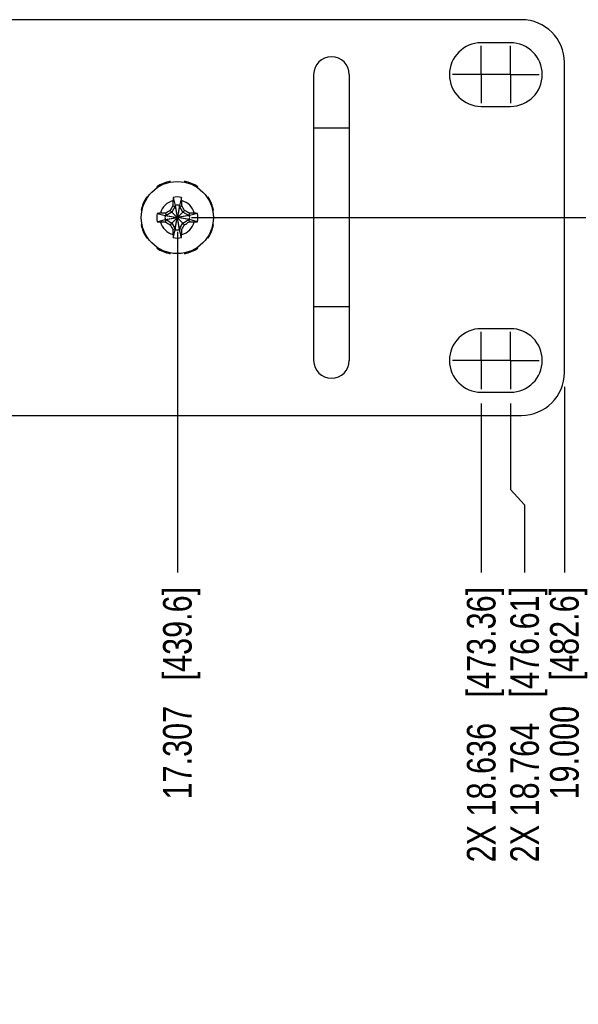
# Model space of a CAD drawing. Header units: inches. Extents: x 0 to 34, y 0 to 22.
# Tile 32 of 60: x 23.4 to 25.8, y 5 to 9.3. Entities that reach past the tile are written whole.
import ezdxf

# ---------------------------------------------------------------- set-up
doc = ezdxf.new("R2010")
doc.units = ezdxf.units.IN
doc.header["$LTSCALE"] = 1.87
doc.header["$MEASUREMENT"] = 0
doc.linetypes.add('CENTER', pattern=[0.6, 0.375, -0.075, 0.075, -0.075])
doc.layers.get('0').update_dxf_attribs({"linetype": 'CONTINUOUS'})
doc.layers.add('02___PRT_ALL_AXES', color=7, linetype='CONTINUOUS')
doc.layers.add('DIMENSIONS', color=7, linetype='CONTINUOUS')
doc.styles.get("Standard").update_dxf_attribs({"font": 'txt', "width": 0.8})
doc.dimstyles.new('DIMSTYLE_2', dxfattribs={"dimtxt": 0.125, "dimasz": 0.18, "dimexe": 0.18, "dimexo": 0.0625, "dimgap": 0.09, "dimtad": 0, "dimtih": 1, "dimtoh": 1, "dimdec": 3, "dimzin": 4, "dimdsep": 46, "dimtxsty": 'STANDARD', "dimblk": '_FILLED', "dimblk1": '_FILLED', "dimblk2": '_FILLED', "dimcen": 0.09, "dimadec": 0, "dimazin": 0, "dimtp": 0.01, "dimtm": 0.01, "dimtfac": 1, "dimtdec": 3, "dimtofl": 0, "dimtmove": 0, "dimatfit": 3, "dimldrblk": '_FILLED', "dimfxl": 1, "dimtolj": 1, "dimtzin": 4, "dimarcsym": 0})

# ---------------------------------------------------------------- blocks, each defined once
blk = doc.blocks.new('*D5')
at = {"layer": 'DIMENSIONS', "color": 2, "linetype": 'CONTINUOUS'}
blk.add_line((25.7363, 7.6702), (25.7363, 6.8577), dxfattribs=at)
at = {"layer": 'DIMENSIONS', "color": 2, "linetype": 'CONTINUOUS', "insert": (25.6738, 6.7952), "char_height": 0.125, "width": 1.425, "attachment_point": 3, "rotation": 90, "line_spacing_factor": 0.9}
blk.add_mtext('19.000{\\Ftxt.shx;\\W1.000000;\\H0.125000; }[482.6]', dxfattribs=at)
blk = doc.blocks.new('_FILLED')
at = {"color": 0, "linetype": 'BYBLOCK'}
blk.add_solid([(0, 0), (-1, 0.174), (-1, -0.174)], dxfattribs=at)
blk = doc.blocks.new('*D11')
at = {"layer": 'DIMENSIONS', "color": 2, "linetype": 'CONTINUOUS'}
for p, q in [((25.5005, 7.5976), (25.5005, 7.2205)), ((25.5005, 7.2205), (25.5621, 7.1538)), ((25.5621, 7.1538), (25.5621, 6.8577))]:
    blk.add_line(p, q, dxfattribs=at)
at = {"layer": 'DIMENSIONS', "color": 2, "linetype": 'CONTINUOUS', "insert": (25.4996, 6.7952), "char_height": 0.125, "width": 1.825, "attachment_point": 3, "rotation": 90, "line_spacing_factor": 0.9}
blk.add_mtext('2X 18.764{\\Ftxt.shx;\\W1.000000;\\H0.125000; }[476.61]', dxfattribs=at)
blk = doc.blocks.new('*D12')
at = {"layer": 'DIMENSIONS', "color": 2, "linetype": 'CONTINUOUS'}
blk.add_line((25.3725, 7.5976), (25.3725, 6.8577), dxfattribs=at)
at = {"layer": 'DIMENSIONS', "color": 2, "linetype": 'CONTINUOUS', "insert": (25.31, 6.7952), "char_height": 0.125, "width": 1.825, "attachment_point": 3, "rotation": 90, "line_spacing_factor": 0.9}
blk.add_mtext('2X 18.636{\\Ftxt.shx;\\W1.000000;\\H0.125000; }[473.36]', dxfattribs=at)
blk = doc.blocks.new('*D13')
at = {"layer": 'DIMENSIONS', "color": 2, "linetype": 'CONTINUOUS'}
blk.add_line((24.0433, 8.3477), (24.0433, 6.8577), dxfattribs=at)
at = {"layer": 'DIMENSIONS', "color": 2, "linetype": 'CONTINUOUS', "insert": (23.9808, 6.7952), "char_height": 0.125, "width": 1.425, "attachment_point": 3, "rotation": 90, "line_spacing_factor": 0.9}
blk.add_mtext('17.307{\\Ftxt.shx;\\W1.000000;\\H0.125000; }[439.6]', dxfattribs=at)
blk = doc.blocks.new('*D17')
at = {"layer": 'DIMENSIONS', "color": 2, "linetype": 'CONTINUOUS'}
blk.add_line((24.1058, 8.4102), (26.4238, 8.4102), dxfattribs=at)
at = {"layer": 'DIMENSIONS', "color": 2, "linetype": 'CONTINUOUS', "insert": (26.4863, 8.4727), "char_height": 0.125, "width": 1.225, "attachment_point": 1, "line_spacing_factor": 0.9}
blk.add_mtext('.865{\\Ftxt.shx;\\W1.000000;\\H0.125000; }[21.97]', dxfattribs=at)

msp = doc.modelspace()

# ---------------------------------------------------------------- linework, layer by layer
at = {"color": 7, "linetype": 'CONTINUOUS'}
for p, q in [((25.5488, 9.2752), (6.9238, 9.2752)), ((25.5005, 9.1742), (25.3725, 9.1742)), ((25.7363, 7.7327), (25.7363, 9.0877)), ((24.6395, 9.0352), (24.6395, 7.7852)), ((24.7955, 9.0352), (24.7955, 7.7852)), ((25.3725, 8.8962), (25.5005, 8.8962)), ((24.7955, 8.8012), (24.6395, 8.8012)), ((24.0124, 8.5646), (24.0116, 8.5684)), ((24.075, 8.5684), (24.0742, 8.5646)), ((23.9538, 8.5445), (23.956, 8.5412)), ((24.1307, 8.5412), (24.1328, 8.5445)), ((23.9123, 8.4975), (23.909, 8.4997)), ((24.0251, 8.498), (24.0342, 8.4634)), ((24.0616, 8.498), (24.0525, 8.4634)), ((24.1777, 8.4997), (24.1744, 8.4975)), ((23.8851, 8.4419), (23.8889, 8.4411)), ((24.0119, 8.4416), (24.0427, 8.4108)), ((24.0342, 8.4597), (24.0194, 8.4341)), ((24.0239, 8.4619), (24.0342, 8.4597)), ((24.0342, 8.4634), (24.0431, 8.4116)), ((24.0342, 8.4634), (24.0342, 8.4597)), ((24.0342, 8.4597), (24.0431, 8.4115)), ((24.0525, 8.4634), (24.0436, 8.4116)), ((24.0525, 8.4597), (24.0436, 8.4116)), ((24.044, 8.4108), (24.0747, 8.4416)), ((24.0525, 8.4597), (24.0525, 8.4634)), ((24.0525, 8.4597), (24.0627, 8.4619)), ((24.0673, 8.4341), (24.0525, 8.4597)), ((24.1977, 8.4411), (24.2016, 8.4419)), ((23.9554, 8.4284), (23.9901, 8.4193)), ((23.9554, 8.3919), (23.9901, 8.401)), ((23.9938, 8.4193), (23.9901, 8.4193)), ((23.9901, 8.4193), (24.0419, 8.4104)), ((23.9901, 8.401), (24.0419, 8.4099)), ((23.9901, 8.401), (23.9938, 8.401)), ((23.9916, 8.4296), (23.9938, 8.4193)), ((23.9916, 8.3907), (23.9938, 8.401)), ((24.0194, 8.4341), (23.9938, 8.4193)), ((23.9938, 8.4193), (24.0419, 8.4104)), ((23.9938, 8.401), (24.042, 8.4099)), ((23.9938, 8.401), (24.0194, 8.3862)), ((24.0119, 8.3788), (24.0427, 8.4095)), ((24.0342, 8.357), (24.0431, 8.4087)), ((24.0342, 8.3606), (24.0431, 8.4087)), ((24.0419, 8.4103), (24.0419, 8.41)), ((24.0427, 8.4108), (24.042, 8.4104)), ((24.042, 8.4099), (24.0427, 8.4095)), ((24.0431, 8.4115), (24.0427, 8.4108)), ((24.0427, 8.4095), (24.0431, 8.4088)), ((24.0435, 8.4116), (24.0431, 8.4116)), ((24.0431, 8.4087), (24.0435, 8.4087)), ((24.044, 8.4108), (24.0436, 8.4115)), ((24.0436, 8.4088), (24.044, 8.4095)), ((24.0525, 8.3606), (24.0436, 8.4088)), ((24.0525, 8.357), (24.0436, 8.4087)), ((24.0447, 8.4104), (24.044, 8.4108)), ((24.044, 8.4095), (24.0447, 8.4099)), ((24.044, 8.4095), (24.0747, 8.3788)), ((24.0929, 8.4193), (24.0447, 8.4104)), ((24.0965, 8.4193), (24.0447, 8.4104)), ((24.0965, 8.401), (24.0447, 8.4099)), ((24.0929, 8.401), (24.0447, 8.4099)), ((24.0448, 8.41), (24.0448, 8.4103)), ((24.0929, 8.4193), (24.0673, 8.4341)), ((24.0673, 8.3862), (24.0929, 8.401)), ((24.095, 8.4296), (24.0929, 8.4193)), ((24.0965, 8.4193), (24.0929, 8.4193)), ((24.0929, 8.401), (24.0965, 8.401)), ((24.0929, 8.401), (24.095, 8.3907)), ((24.1312, 8.4284), (24.0965, 8.4193)), ((24.1312, 8.3919), (24.0965, 8.401)), ((23.8889, 8.3792), (23.8851, 8.3785)), ((24.0194, 8.3862), (24.0342, 8.3606)), ((24.0342, 8.3606), (24.0239, 8.3585)), ((24.0251, 8.3223), (24.0342, 8.357)), ((24.0342, 8.3606), (24.0342, 8.357)), ((24.0525, 8.3606), (24.0673, 8.3862)), ((24.0627, 8.3585), (24.0525, 8.3606)), ((24.0525, 8.357), (24.0525, 8.3606)), ((24.0616, 8.3223), (24.0525, 8.357)), ((24.2016, 8.3785), (24.1977, 8.3792)), ((23.909, 8.3207), (23.9123, 8.3228)), ((24.1744, 8.3228), (24.1777, 8.3207)), ((23.956, 8.2791), (23.9538, 8.2758)), ((24.1328, 8.2758), (24.1307, 8.2791)), ((24.0116, 8.2519), (24.0124, 8.2557)), ((24.0742, 8.2557), (24.075, 8.2519)), ((24.7955, 8.0192), (24.6395, 8.0192)), ((25.5005, 7.9242), (25.3725, 7.9242)), ((25.3725, 7.6462), (25.5005, 7.6462)), ((6.9238, 7.5452), (25.5488, 7.5452))]:
    msp.add_line(p, q, dxfattribs=at)
msp.add_circle((24.0433, 8.4102), 0.1575, dxfattribs=at)
for centre, radius, start, end in [((25.5488, 9.0877), 0.1875, 0, 90), ((25.3725, 9.0352), 0.139, 90, 270), ((25.5005, 9.0352), 0.139, 270, 90), ((24.7175, 9.0352), 0.078, 0, 180), ((24.0433, 8.4102), 0.1614, 101.3236, 123.6764), ((24.0433, 8.4102), 0.1614, 56.3236, 78.6764), ((24.0433, 8.4102), 0.1614, 146.3236, 168.6764), ((24.0433, 8.4102), 0.0763, 104.2745, 165.7255), ((26.2134, 8.4136), 2.1901, 178.1542, 178.7363), ((24.9436, 8.4546), 0.9195, 177.2897, 178.1596), ((24.0433, 8.4102), 0.0898, 78.2637, 101.7363), ((23.1431, 8.4546), 0.9195, 1.8404, 2.7103), ((21.8977, 8.4142), 2.1656, 1.2604, 1.8491), ((24.0433, 8.4102), 0.0763, 14.2745, 75.7255), ((24.0433, 8.4102), 0.1614, 11.3236, 33.6764), ((25.2309, 6.3527), 2.4185, 120.2668, 120.8252), ((26.1095, 7.2174), 2.4287, 149.1759, 149.732), ((24.0433, 8.4102), 0.054, 80.2364, 99.7636), ((21.9859, 7.2226), 2.4185, 30.2668, 30.8252), ((22.8506, 6.344), 2.4287, 59.1759, 59.732), ((24.0433, 8.4102), 0.0898, 168.2637, 191.7363), ((23.9989, 7.5099), 0.9195, 91.8404, 92.7103), ((24.0393, 6.2645), 2.1656, 91.2604, 91.8491), ((24.0433, 8.4102), 0.054, 170.2364, 189.7636), ((24.0467, 6.2401), 2.1901, 88.1542, 88.7363), ((24.0433, 8.4102), 0.054, 350.2364, 9.7636), ((24.0877, 7.5099), 0.9195, 87.2897, 88.1596), ((24.0433, 8.4102), 0.0898, 348.2637, 11.7363), ((24.0433, 8.4102), 0.1614, 191.3236, 213.6764), ((23.9989, 9.3104), 0.9195, 267.2897, 268.1596), ((24.0433, 8.4102), 0.0763, 194.2745, 255.7255), ((24.0399, 10.5803), 2.1901, 268.1542, 268.7363), ((25.2361, 10.4763), 2.4287, 239.1759, 239.732), ((26.1007, 9.5977), 2.4185, 210.2668, 210.8252), ((26.1889, 8.4061), 2.1656, 181.2604, 181.8491), ((24.0433, 8.4102), 0.054, 260.2364, 279.7636), ((24.0433, 8.4102), 0.0763, 284.2745, 345.7255), ((21.8732, 8.4068), 2.1901, 358.1542, 358.7363), ((21.9771, 9.6029), 2.4287, 329.1759, 329.732), ((22.8557, 10.4676), 2.4185, 300.2668, 300.8252), ((24.0474, 10.5558), 2.1656, 271.2604, 271.8491), ((24.0877, 9.3104), 0.9195, 271.8404, 272.7103), ((24.0433, 8.4102), 0.1614, 326.3236, 348.6764), ((24.9436, 8.3657), 0.9195, 181.8404, 182.7103), ((24.0433, 8.4101), 0.0898, 258.2637, 281.7363), ((23.1431, 8.3657), 0.9195, 357.2897, 358.1596), ((24.0433, 8.4102), 0.1614, 236.3236, 258.6764), ((24.0433, 8.4102), 0.1614, 281.3236, 303.6764), ((25.3725, 7.7852), 0.139, 90, 270), ((25.5005, 7.7852), 0.139, 270, 90), ((24.7175, 7.7852), 0.078, 180, 360), ((25.5488, 7.7327), 0.1875, 270, 360)]:
    msp.add_arc(centre, radius, start, end, dxfattribs=at)
at = {"layer": '02___PRT_ALL_AXES', "color": 7, "linetype": 'CENTER'}
for p, q in [((25.3725, 9.0352), (25.3725, 9.1603)), ((25.5005, 9.0352), (25.5005, 9.1603)), ((25.3725, 9.0352), (25.2474, 9.0352)), ((25.3725, 9.0352), (25.3754, 9.0352)), ((25.3725, 9.0352), (25.3725, 8.9101)), ((25.5005, 9.0352), (25.3754, 9.0352)), ((25.5005, 9.0352), (25.6256, 9.0352)), ((25.5005, 9.0352), (25.5005, 8.9101)), ((25.3725, 7.7852), (25.3725, 7.9103)), ((25.5005, 7.7852), (25.5005, 7.9103)), ((25.3725, 7.7852), (25.2474, 7.7852)), ((25.3725, 7.7852), (25.3754, 7.7852)), ((25.3725, 7.7852), (25.3725, 7.6601)), ((25.5005, 7.7852), (25.3754, 7.7852)), ((25.5005, 7.7852), (25.6256, 7.7852)), ((25.5005, 7.7852), (25.5005, 7.6601))]:
    msp.add_line(p, q, dxfattribs=at)

# ---------------------------------------------------------------- dimensions: what is measured, and where the dimension line sits
at = {"layer": 'DIMENSIONS', "color": 2, "linetype": 'CONTINUOUS'}
for feature_location, offset, dtype, origin, picture, middle in [((24.1058, 8.4102), (2.318, 0), 0, (24.0433, 7.5452), '*D17', (27.0988, 8.4102)), ((24.0433, 8.3477), (0, -1.49), 1, (6.7363, 8.4102), '*D13', (24.2002, 5.7698)), ((25.7363, 7.6702), (0, -0.8125), 1, (6.7363, 7.7327), '*D5', (25.8932, 5.7698))]:
    dim = msp.add_ordinate_dim(feature_location=feature_location, offset=offset, dtype=dtype, origin=origin, dimstyle='DIMSTYLE_2', dxfattribs=at)
    dim.commit()
    dim.dimension.update_dxf_attribs({"geometry": picture, "text_midpoint": middle})
for feature_location, offset, dtype, origin, picture, middle in [((25.500518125, 7.59755625), (0.0616204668, -0.7399), 0, (6.736328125, 7.66005625), '*D11', (25.7189643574, 5.7038569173)), ((25.3725, 7.5976), (0, -0.7399), 1, (6.7363, 7.6601), '*D12', (25.5293, 5.7039))]:
    dim = msp.add_ordinate_dim(feature_location=feature_location, offset=offset, dtype=dtype, origin=origin, text='2X <>', dimstyle='DIMSTYLE_2', dxfattribs=at)
    dim.commit()
    dim.dimension.update_dxf_attribs({"geometry": picture, "text_midpoint": middle})

doc.saveas('drawing.dxf')
